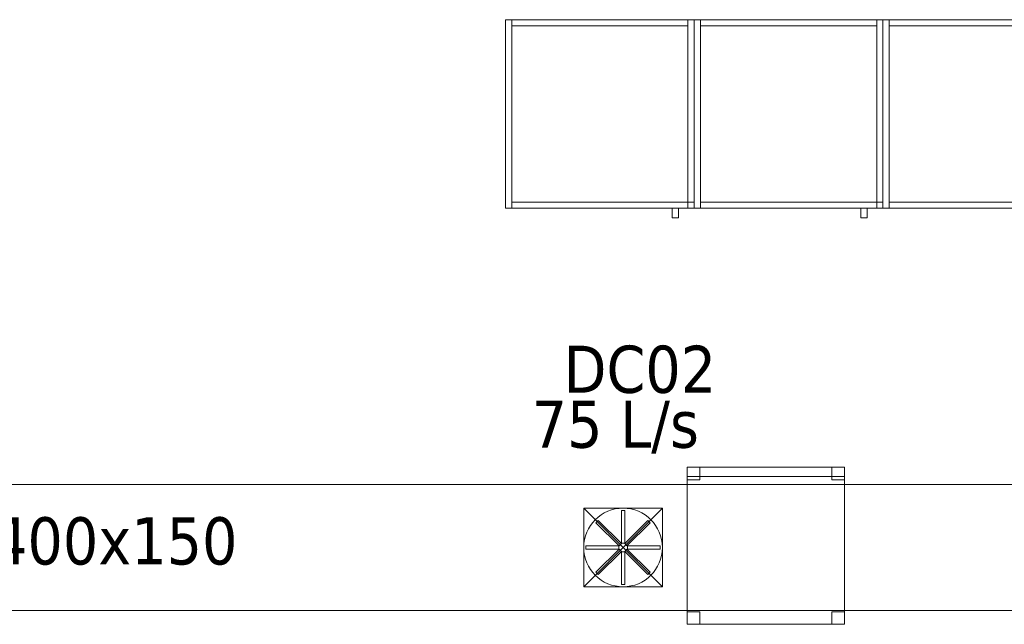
# Model space of a CAD drawing. Header units: metres. Extents: x 397.7 to 427.5, y 12.6 to 28.4.
# Tile 21 of 124: x 404.4 to 407.6, y 19.7 to 21.6. Entities that reach past the tile are written whole.
import ezdxf

# ---------------------------------------------------------------- set-up
doc = ezdxf.new("R2010")
doc.units = ezdxf.units.M
for name, color, linetype, lineweight in [('02_MOBILIARIO', 7, 'Continuous', 18), ('A-DETL-____-MBND', 7, 'Continuous', 18), ('A-DETL-GENF-OTLN', 7, 'Continuous', 18), ('M-HVAC-CDFF-IDEN', 7, 'Continuous', 30), ('M-HVAC-DUCT-IDEN', 7, 'Continuous', 30), ('M-HVAC-DUCT-OTLN', 7, 'Continuous', 18)]:
    doc.layers.add(name, color=color, linetype=linetype, lineweight=lineweight)
doc.styles.add('Tahoma_2', font='tahoma.ttf', dxfattribs={"height": 0.15})

# ---------------------------------------------------------------- blocks, each defined once
blk = doc.blocks.new('Family - Armai 60x60x60_P5-151257-08_CLI_AIRE_P5')
at = {"layer": 'A-DETL-____-MBND', "color": 253, "true_color": 0xaaaaaa}
for p, q in [((0, 0.03), (0, 0.63)), ((0, 0.63), (0, 0.03)), ((0, 0.63), (0.6, 0.63)), ((0.6, 0.63), (0, 0.63)), ((0, 0.03), (0, 0.63)), ((0, 0.63), (0, 0.03)), ((0, 0.63), (0.6, 0.63)), ((0.6, 0.63), (0, 0.63)), ((0, 0.03), (0, 0.63)), ((0, 0.63), (0.02, 0.63)), ((0, 0.63), (0.02, 0.63)), ((0, 0.63), (0, 0.03)), ((0.02, 0.63), (0.02, 0.03)), ((0.02, 0.03), (0.02, 0.63)), ((0.02, 0.61), (0.02, 0.63)), ((0.02, 0.63), (0.02, 0.61)), ((0.02, 0.63), (0.58, 0.63)), ((0.58, 0.63), (0.02, 0.63)), ((0.58, 0.03), (0.58, 0.63)), ((0.58, 0.63), (0.6, 0.63)), ((0.58, 0.63), (0.6, 0.63)), ((0.58, 0.63), (0.58, 0.03)), ((0.58, 0.63), (0.58, 0.61)), ((0.58, 0.63), (0.58, 0.61)), ((0.6, 0.63), (0.6, 0.03)), ((0.6, 0.03), (0.6, 0.63)), ((0.6, 0.63), (0.6, 0.03)), ((0.6, 0.03), (0.6, 0.63)), ((0.6, 0.63), (0.6, 0.03)), ((0.6, 0.03), (0.6, 0.63)), ((0.58, 0.61), (0.02, 0.61)), ((0.02, 0.61), (0.58, 0.61)), ((0.02, 0.03), (0.02, 0.05)), ((0.02, 0.05), (0.02, 0.03)), ((0.02, 0.05), (0.58, 0.05)), ((0.58, 0.05), (0.02, 0.05)), ((0.58, 0.05), (0.58, 0.03)), ((0.58, 0.05), (0.58, 0.03)), ((0.58, 0.03), (0.58, 0.05)), ((0.58, 0.05), (0.6, 0.05)), ((0.58, 0.03), (0.58, 0.05)), ((0.6, 0.05), (0.58, 0.05)), ((0.6, 0.05), (0.6, 0.03)), ((0.6, 0.03), (0.6, 0.05)), ((0.6, 0.03), (0, 0.03)), ((0, 0.03), (0.6, 0.03)), ((0.6, 0.03), (0, 0.03)), ((0, 0.03), (0.6, 0.03)), ((0.02, 0.03), (0, 0.03)), ((0, 0.03), (0.02, 0.03)), ((0.58, 0.03), (0.02, 0.03)), ((0.02, 0.03), (0.58, 0.03)), ((0.53, 0), (0.53, 0.03)), ((0.53, 0.03), (0.53, 0)), ((0.53, 0.03), (0.55, 0.03)), ((0.55, 0.03), (0.53, 0.03)), ((0.55, 0), (0.53, 0)), ((0.53, 0), (0.55, 0)), ((0.55, 0.03), (0.55, 0)), ((0.55, 0.03), (0.55, 0)), ((0.6, 0.03), (0.58, 0.03)), ((0.58, 0.03), (0.6, 0.03)), ((0.6, 0.03), (0.58, 0.03)), ((0.58, 0.03), (0.6, 0.03))]:
    blk.add_line(p, q, dxfattribs=at)
blk = doc.blocks.new('Family - Armai 60x60x60_P5-151446-08_CLI_AIRE_P5')
at = {"layer": 'A-DETL-____-MBND', "color": 253, "true_color": 0xaaaaaa}
for p, q in [((0, 0.03), (0, 0.63)), ((0, 0.63), (0, 0.03)), ((0, 0.63), (0.6, 0.63)), ((0.6, 0.63), (0, 0.63)), ((0, 0.03), (0, 0.63)), ((0, 0.63), (0, 0.03)), ((0, 0.63), (0.6, 0.63)), ((0.6, 0.63), (0, 0.63)), ((0, 0.03), (0, 0.63)), ((0, 0.63), (0.02, 0.63)), ((0, 0.63), (0.02, 0.63)), ((0, 0.63), (0, 0.03)), ((0.02, 0.61), (0.02, 0.63)), ((0.02, 0.63), (0.02, 0.61)), ((0.02, 0.63), (0.58, 0.63)), ((0.58, 0.63), (0.02, 0.63)), ((0.02, 0.63), (0.02, 0.03)), ((0.02, 0.03), (0.02, 0.63)), ((0.58, 0.03), (0.58, 0.63)), ((0.58, 0.63), (0.6, 0.63)), ((0.58, 0.63), (0.6, 0.63)), ((0.58, 0.63), (0.58, 0.03)), ((0.58, 0.63), (0.58, 0.61)), ((0.58, 0.63), (0.58, 0.61)), ((0.6, 0.63), (0.6, 0.03)), ((0.6, 0.03), (0.6, 0.63)), ((0.6, 0.63), (0.6, 0.03)), ((0.6, 0.03), (0.6, 0.63)), ((0.6, 0.63), (0.6, 0.03)), ((0.6, 0.03), (0.6, 0.63)), ((0.58, 0.61), (0.02, 0.61)), ((0.02, 0.61), (0.58, 0.61)), ((0.02, 0.03), (0.02, 0.05)), ((0.02, 0.05), (0.02, 0.03)), ((0.02, 0.05), (0.58, 0.05)), ((0.58, 0.05), (0.02, 0.05)), ((0.58, 0.03), (0.58, 0.05)), ((0.58, 0.05), (0.6, 0.05)), ((0.58, 0.03), (0.58, 0.05)), ((0.6, 0.05), (0.58, 0.05)), ((0.58, 0.05), (0.58, 0.03)), ((0.58, 0.05), (0.58, 0.03)), ((0.6, 0.05), (0.6, 0.03)), ((0.6, 0.03), (0.6, 0.05)), ((0.6, 0.03), (0, 0.03)), ((0, 0.03), (0.6, 0.03)), ((0.6, 0.03), (0, 0.03)), ((0, 0.03), (0.6, 0.03)), ((0.02, 0.03), (0, 0.03)), ((0, 0.03), (0.02, 0.03)), ((0.58, 0.03), (0.02, 0.03)), ((0.02, 0.03), (0.58, 0.03)), ((0.53, 0), (0.53, 0.03)), ((0.53, 0.03), (0.53, 0)), ((0.53, 0.03), (0.55, 0.03)), ((0.55, 0.03), (0.53, 0.03)), ((0.55, 0), (0.53, 0)), ((0.53, 0), (0.55, 0)), ((0.55, 0.03), (0.55, 0)), ((0.55, 0.03), (0.55, 0)), ((0.6, 0.03), (0.58, 0.03)), ((0.58, 0.03), (0.6, 0.03)), ((0.6, 0.03), (0.58, 0.03)), ((0.58, 0.03), (0.6, 0.03))]:
    blk.add_line(p, q, dxfattribs=at)
blk = doc.blocks.new('Family - Armai 60x60x60_P5-151561-08_CLI_AIRE_P5')
at = {"layer": 'A-DETL-____-MBND', "color": 253, "true_color": 0xaaaaaa}
for p, q in [((0, 0.03), (0, 0.63)), ((0, 0.63), (0, 0.03)), ((0, 0.63), (0.6, 0.63)), ((0.6, 0.63), (0, 0.63)), ((0, 0.03), (0, 0.63)), ((0, 0.63), (0, 0.03)), ((0, 0.63), (0.6, 0.63)), ((0.6, 0.63), (0, 0.63)), ((0, 0.03), (0, 0.63)), ((0, 0.63), (0.02, 0.63)), ((0, 0.63), (0.02, 0.63)), ((0, 0.63), (0, 0.03)), ((0.02, 0.61), (0.02, 0.63)), ((0.02, 0.63), (0.02, 0.61)), ((0.02, 0.63), (0.58, 0.63)), ((0.58, 0.63), (0.02, 0.63)), ((0.02, 0.63), (0.02, 0.03)), ((0.02, 0.03), (0.02, 0.63)), ((0.58, 0.63), (0.58, 0.61)), ((0.58, 0.63), (0.58, 0.61)), ((0.58, 0.03), (0.58, 0.63)), ((0.58, 0.63), (0.6, 0.63)), ((0.58, 0.63), (0.6, 0.63)), ((0.58, 0.63), (0.58, 0.03)), ((0.6, 0.63), (0.6, 0.03)), ((0.6, 0.03), (0.6, 0.63)), ((0.6, 0.63), (0.6, 0.03)), ((0.6, 0.03), (0.6, 0.63)), ((0.6, 0.63), (0.6, 0.03)), ((0.6, 0.03), (0.6, 0.63)), ((0.58, 0.61), (0.02, 0.61)), ((0.02, 0.61), (0.58, 0.61)), ((0.02, 0.03), (0.02, 0.05)), ((0.02, 0.05), (0.02, 0.03)), ((0.02, 0.05), (0.58, 0.05)), ((0.58, 0.05), (0.02, 0.05)), ((0.58, 0.05), (0.58, 0.03)), ((0.58, 0.05), (0.58, 0.03)), ((0.58, 0.03), (0.58, 0.05)), ((0.58, 0.05), (0.6, 0.05)), ((0.58, 0.03), (0.58, 0.05)), ((0.6, 0.05), (0.58, 0.05)), ((0.6, 0.05), (0.6, 0.03)), ((0.6, 0.03), (0.6, 0.05)), ((0.6, 0.03), (0, 0.03)), ((0, 0.03), (0.6, 0.03)), ((0.6, 0.03), (0, 0.03)), ((0, 0.03), (0.6, 0.03)), ((0.02, 0.03), (0, 0.03)), ((0, 0.03), (0.02, 0.03)), ((0.58, 0.03), (0.02, 0.03)), ((0.02, 0.03), (0.58, 0.03)), ((0.53, 0), (0.53, 0.03)), ((0.53, 0.03), (0.53, 0)), ((0.53, 0.03), (0.55, 0.03)), ((0.55, 0.03), (0.53, 0.03)), ((0.55, 0), (0.53, 0)), ((0.53, 0), (0.55, 0)), ((0.55, 0.03), (0.55, 0)), ((0.55, 0.03), (0.55, 0)), ((0.6, 0.03), (0.58, 0.03)), ((0.58, 0.03), (0.6, 0.03)), ((0.6, 0.03), (0.58, 0.03)), ((0.58, 0.03), (0.6, 0.03))]:
    blk.add_line(p, q, dxfattribs=at)
blk = doc.blocks.new('Family - Cadira d_Oficina_P5-151567-08_CLI_AIRE_P5')
at = {"layer": 'A-DETL-____-MBND', "color": 253, "true_color": 0xaaaaaa}
for p, q in [((0, 0), (0, 0.5)), ((0, 0.5), (0.5, 0.5)), ((0.5, 0.5), (0, 0.5)), ((0, 0.5), (0, 0)), ((0, 0.46), (0, 0.5)), ((0, 0.5), (0.04, 0.5)), ((0, 0.5), (0, 0.46)), ((0.04, 0.5), (0, 0.5)), ((0, 0.47), (0, 0.5)), ((0, 0.5), (0.5, 0.5)), ((0, 0.5), (0, 0.47)), ((0.5, 0.5), (0, 0.5)), ((0.5, 0.47), (0, 0.47)), ((0, 0.47), (0.5, 0.47)), ((0.04, 0.5), (0.04, 0.46)), ((0.04, 0.46), (0.04, 0.5)), ((0.46, 0.46), (0.46, 0.5)), ((0.46, 0.5), (0.5, 0.5)), ((0.46, 0.5), (0.46, 0.46)), ((0.5, 0.5), (0.46, 0.5)), ((0.5, 0.5), (0.5, 0)), ((0.5, 0), (0.5, 0.5)), ((0.5, 0.5), (0.5, 0.47)), ((0.5, 0.47), (0.5, 0.5)), ((0.5, 0.5), (0.5, 0.46)), ((0.5, 0.46), (0.5, 0.5)), ((0.04, 0.46), (0, 0.46)), ((0, 0.46), (0.04, 0.46)), ((0.5, 0.46), (0.46, 0.46)), ((0.46, 0.46), (0.5, 0.46)), ((0, 0), (0, 0.04)), ((0, 0.04), (0.04, 0.04)), ((0, 0.04), (0, 0)), ((0.04, 0.04), (0, 0.04)), ((0.04, 0.04), (0.04, 0)), ((0.04, 0), (0.04, 0.04)), ((0.46, 0), (0.46, 0.04)), ((0.46, 0.04), (0.5, 0.04)), ((0.46, 0.04), (0.46, 0)), ((0.5, 0.04), (0.46, 0.04)), ((0.5, 0.04), (0.5, 0)), ((0.5, 0), (0.5, 0.04)), ((0.04, 0), (0, 0)), ((0, 0), (0.04, 0)), ((0.5, 0), (0, 0)), ((0.5, 0), (0.46, 0)), ((0.46, 0), (0.5, 0)), ((0, 0), (0.5, 0))]:
    blk.add_line(p, q, dxfattribs=at)
blk = doc.blocks.new('Family - Armai 60x60x60_P5-151736-08_CLI_AIRE_P5')
at = {"layer": 'A-DETL-____-MBND', "color": 253, "true_color": 0xaaaaaa}
for p, q in [((0, 0.03), (0, 0.63)), ((0, 0.63), (0, 0.03)), ((0, 0.63), (0.6, 0.63)), ((0.6, 0.63), (0, 0.63)), ((0, 0.03), (0, 0.63)), ((0, 0.63), (0.02, 0.63)), ((0, 0.63), (0.02, 0.63)), ((0, 0.63), (0, 0.03)), ((0, 0.03), (0, 0.63)), ((0, 0.63), (0, 0.03)), ((0, 0.63), (0.6, 0.63)), ((0.6, 0.63), (0, 0.63)), ((0.02, 0.63), (0.02, 0.03)), ((0.02, 0.03), (0.02, 0.63)), ((0.02, 0.61), (0.02, 0.63)), ((0.02, 0.63), (0.02, 0.61)), ((0.02, 0.63), (0.58, 0.63)), ((0.58, 0.63), (0.02, 0.63)), ((0.58, 0.03), (0.58, 0.63)), ((0.58, 0.63), (0.6, 0.63)), ((0.58, 0.63), (0.6, 0.63)), ((0.58, 0.63), (0.58, 0.03)), ((0.58, 0.63), (0.58, 0.61)), ((0.58, 0.63), (0.58, 0.61)), ((0.6, 0.63), (0.6, 0.03)), ((0.6, 0.03), (0.6, 0.63)), ((0.6, 0.63), (0.6, 0.03)), ((0.6, 0.03), (0.6, 0.63)), ((0.6, 0.63), (0.6, 0.03)), ((0.6, 0.03), (0.6, 0.63)), ((0.58, 0.61), (0.02, 0.61)), ((0.02, 0.61), (0.58, 0.61)), ((0.02, 0.03), (0.02, 0.05)), ((0.02, 0.05), (0.02, 0.03)), ((0.02, 0.05), (0.58, 0.05)), ((0.58, 0.05), (0.02, 0.05)), ((0.58, 0.05), (0.58, 0.03)), ((0.58, 0.05), (0.58, 0.03)), ((0.58, 0.03), (0.58, 0.05)), ((0.58, 0.05), (0.6, 0.05)), ((0.58, 0.03), (0.58, 0.05)), ((0.6, 0.05), (0.58, 0.05)), ((0.6, 0.05), (0.6, 0.03)), ((0.6, 0.03), (0.6, 0.05)), ((0.6, 0.03), (0, 0.03)), ((0, 0.03), (0.6, 0.03)), ((0.02, 0.03), (0, 0.03)), ((0, 0.03), (0.02, 0.03)), ((0.6, 0.03), (0, 0.03)), ((0, 0.03), (0.6, 0.03)), ((0.58, 0.03), (0.02, 0.03)), ((0.02, 0.03), (0.58, 0.03)), ((0.53, 0), (0.53, 0.03)), ((0.53, 0.03), (0.53, 0)), ((0.53, 0.03), (0.55, 0.03)), ((0.55, 0.03), (0.53, 0.03)), ((0.55, 0), (0.53, 0)), ((0.53, 0), (0.55, 0)), ((0.55, 0.03), (0.55, 0)), ((0.55, 0.03), (0.55, 0)), ((0.6, 0.03), (0.58, 0.03)), ((0.58, 0.03), (0.6, 0.03)), ((0.6, 0.03), (0.58, 0.03)), ((0.58, 0.03), (0.6, 0.03))]:
    blk.add_line(p, q, dxfattribs=at)
blk = doc.blocks.new('Family - Armai 60x60x60_P5-151740-08_CLI_AIRE_P5')
at = {"layer": 'A-DETL-____-MBND', "color": 253, "true_color": 0xaaaaaa}
for p, q in [((0, 0.03), (0, 0.63)), ((0, 0.63), (0, 0.03)), ((0, 0.63), (0.6, 0.63)), ((0.6, 0.63), (0, 0.63)), ((0, 0.03), (0, 0.63)), ((0, 0.63), (0.02, 0.63)), ((0, 0.63), (0.02, 0.63)), ((0, 0.63), (0, 0.03)), ((0, 0.03), (0, 0.63)), ((0, 0.63), (0, 0.03)), ((0, 0.63), (0.6, 0.63)), ((0.6, 0.63), (0, 0.63)), ((0.02, 0.61), (0.02, 0.63)), ((0.02, 0.63), (0.02, 0.61)), ((0.02, 0.63), (0.58, 0.63)), ((0.58, 0.63), (0.02, 0.63)), ((0.02, 0.63), (0.02, 0.03)), ((0.02, 0.03), (0.02, 0.63)), ((0.58, 0.63), (0.58, 0.61)), ((0.58, 0.63), (0.58, 0.61)), ((0.58, 0.03), (0.58, 0.63)), ((0.58, 0.63), (0.6, 0.63)), ((0.58, 0.63), (0.6, 0.63)), ((0.58, 0.63), (0.58, 0.03)), ((0.6, 0.63), (0.6, 0.03)), ((0.6, 0.03), (0.6, 0.63)), ((0.6, 0.63), (0.6, 0.03)), ((0.6, 0.03), (0.6, 0.63)), ((0.6, 0.63), (0.6, 0.03)), ((0.6, 0.03), (0.6, 0.63)), ((0.58, 0.61), (0.02, 0.61)), ((0.02, 0.61), (0.58, 0.61)), ((0.02, 0.03), (0.02, 0.05)), ((0.02, 0.05), (0.02, 0.03)), ((0.02, 0.05), (0.58, 0.05)), ((0.58, 0.05), (0.02, 0.05)), ((0.58, 0.03), (0.58, 0.05)), ((0.58, 0.05), (0.6, 0.05)), ((0.58, 0.03), (0.58, 0.05)), ((0.6, 0.05), (0.58, 0.05)), ((0.58, 0.05), (0.58, 0.03)), ((0.58, 0.05), (0.58, 0.03)), ((0.6, 0.05), (0.6, 0.03)), ((0.6, 0.03), (0.6, 0.05)), ((0.6, 0.03), (0, 0.03)), ((0, 0.03), (0.6, 0.03)), ((0.02, 0.03), (0, 0.03)), ((0, 0.03), (0.02, 0.03)), ((0.6, 0.03), (0, 0.03)), ((0, 0.03), (0.6, 0.03)), ((0.58, 0.03), (0.02, 0.03)), ((0.02, 0.03), (0.58, 0.03)), ((0.53, 0), (0.53, 0.03)), ((0.53, 0.03), (0.53, 0)), ((0.53, 0.03), (0.55, 0.03)), ((0.55, 0.03), (0.53, 0.03)), ((0.55, 0), (0.53, 0)), ((0.53, 0), (0.55, 0)), ((0.55, 0.03), (0.55, 0)), ((0.55, 0.03), (0.55, 0)), ((0.6, 0.03), (0.58, 0.03)), ((0.58, 0.03), (0.6, 0.03)), ((0.6, 0.03), (0.58, 0.03)), ((0.58, 0.03), (0.6, 0.03))]:
    blk.add_line(p, q, dxfattribs=at)
blk = doc.blocks.new('Family - Armai 60x60x60_P5-151877-08_CLI_AIRE_P5')
at = {"layer": 'A-DETL-____-MBND', "color": 253, "true_color": 0xaaaaaa}
for p, q in [((0, 0.03), (0, 0.63)), ((0, 0.63), (0, 0.03)), ((0, 0.63), (0.6, 0.63)), ((0.6, 0.63), (0, 0.63)), ((0, 0.03), (0, 0.63)), ((0, 0.63), (0.02, 0.63)), ((0, 0.63), (0.02, 0.63)), ((0, 0.63), (0, 0.03)), ((0, 0.03), (0, 0.63)), ((0, 0.63), (0, 0.03)), ((0, 0.63), (0.6, 0.63)), ((0.6, 0.63), (0, 0.63)), ((0.02, 0.63), (0.02, 0.03)), ((0.02, 0.03), (0.02, 0.63)), ((0.02, 0.61), (0.02, 0.63)), ((0.02, 0.63), (0.02, 0.61)), ((0.02, 0.63), (0.58, 0.63)), ((0.58, 0.63), (0.02, 0.63)), ((0.58, 0.03), (0.58, 0.63)), ((0.58, 0.63), (0.6, 0.63)), ((0.58, 0.63), (0.6, 0.63)), ((0.58, 0.63), (0.58, 0.03)), ((0.58, 0.63), (0.58, 0.61)), ((0.58, 0.63), (0.58, 0.61)), ((0.6, 0.63), (0.6, 0.03)), ((0.6, 0.03), (0.6, 0.63)), ((0.6, 0.63), (0.6, 0.03)), ((0.6, 0.03), (0.6, 0.63)), ((0.6, 0.63), (0.6, 0.03)), ((0.6, 0.03), (0.6, 0.63)), ((0.58, 0.61), (0.02, 0.61)), ((0.02, 0.61), (0.58, 0.61)), ((0.02, 0.03), (0.02, 0.05)), ((0.02, 0.05), (0.02, 0.03)), ((0.02, 0.05), (0.58, 0.05)), ((0.58, 0.05), (0.02, 0.05)), ((0.58, 0.05), (0.58, 0.03)), ((0.58, 0.05), (0.58, 0.03)), ((0.58, 0.03), (0.58, 0.05)), ((0.58, 0.05), (0.6, 0.05)), ((0.58, 0.03), (0.58, 0.05)), ((0.6, 0.05), (0.58, 0.05)), ((0.6, 0.05), (0.6, 0.03)), ((0.6, 0.03), (0.6, 0.05)), ((0.6, 0.03), (0, 0.03)), ((0, 0.03), (0.6, 0.03)), ((0.02, 0.03), (0, 0.03)), ((0, 0.03), (0.02, 0.03)), ((0.6, 0.03), (0, 0.03)), ((0, 0.03), (0.6, 0.03)), ((0.58, 0.03), (0.02, 0.03)), ((0.02, 0.03), (0.58, 0.03)), ((0.53, 0), (0.53, 0.03)), ((0.53, 0.03), (0.53, 0)), ((0.53, 0.03), (0.55, 0.03)), ((0.55, 0.03), (0.53, 0.03)), ((0.55, 0), (0.53, 0)), ((0.53, 0), (0.55, 0)), ((0.55, 0.03), (0.55, 0)), ((0.55, 0.03), (0.55, 0)), ((0.6, 0.03), (0.58, 0.03)), ((0.58, 0.03), (0.6, 0.03)), ((0.6, 0.03), (0.58, 0.03)), ((0.58, 0.03), (0.6, 0.03))]:
    blk.add_line(p, q, dxfattribs=at)
blk = doc.blocks.new('LONDR55-XX_ZZ-ARQ-CAA-M3D-Londres55_ifc-1-08_CLI_AIRE_P5')
at = {"layer": '02_MOBILIARIO', "color": 253, "lineweight": 18, "true_color": 0xaaaaaa}
for name, p in [('Family - Armai 60x60x60_P5-151740-08_CLI_AIRE_P5', (405.9814, 20.9895)), ('Family - Armai 60x60x60_P5-151877-08_CLI_AIRE_P5', (405.9814, 20.9895)), ('Family - Armai 60x60x60_P5-151446-08_CLI_AIRE_P5', (406.5814, 20.9895)), ('Family - Armai 60x60x60_P5-151736-08_CLI_AIRE_P5', (406.5814, 20.9895)), ('Family - Armai 60x60x60_P5-151257-08_CLI_AIRE_P5', (407.1814, 20.9895)), ('Family - Armai 60x60x60_P5-151561-08_CLI_AIRE_P5', (407.1814, 20.9895)), ('Family - Cadira d_Oficina_P5-151567-08_CLI_AIRE_P5', (406.5591, 19.6962))]:
    blk.add_blockref(name, p, dxfattribs=at)
blk = doc.blocks.new('ZYR_03_06_08_01 Difusor Rotacional Circular Impulsió NO PLENUM - DC02-354801-08_CLI_AIRE_P5')
at = {"layer": 'A-DETL-GENF-OTLN', "color": 143, "true_color": 0x32aad1}
for p, q in [((-0.0052, 0.1179), (0.0052, 0.1179)), ((-0.0052, 0.0138), (-0.0052, 0.1179)), ((0.0052, 0.1179), (0.0052, 0.0138)), ((-0.0862, 0.0788), (-0.0788, 0.0862)), ((-0.0125, 0.0052), (-0.0862, 0.0788)), ((-0.0788, 0.0862), (-0.0052, 0.0125)), ((0.0052, 0.0125), (0.0788, 0.0862)), ((0.0862, 0.0788), (0.0125, 0.0052)), ((0.0788, 0.0862), (0.0862, 0.0788)), ((-0.1179, 0.0052), (-0.0138, 0.0052)), ((-0.1179, -0.0052), (-0.1179, 0.0052)), ((-0.0138, 0.0052), (-0.0138, -0.0052)), ((-0.0052, 0.0125), (-0.0125, 0.0052)), ((0.0052, 0.0138), (-0.0052, 0.0138)), ((0.0125, 0.0052), (0.0052, 0.0125)), ((0.0138, 0.0052), (0.1179, 0.0052)), ((0.0138, -0.0052), (0.0138, 0.0052)), ((0.1179, 0.0052), (0.1179, -0.0052)), ((-0.0138, -0.0052), (-0.1179, -0.0052)), ((-0.0862, -0.0788), (-0.0125, -0.0052)), ((-0.0052, -0.0125), (-0.0788, -0.0862)), ((-0.0125, -0.0052), (-0.0052, -0.0125)), ((-0.0052, -0.0138), (0.0052, -0.0138)), ((-0.0052, -0.1179), (-0.0052, -0.0138)), ((0.0052, -0.0125), (0.0125, -0.0052)), ((0.0788, -0.0862), (0.0052, -0.0125)), ((0.0052, -0.0138), (0.0052, -0.1179)), ((0.0125, -0.0052), (0.0862, -0.0788)), ((0.1179, -0.0052), (0.0138, -0.0052)), ((-0.0788, -0.0862), (-0.0862, -0.0788)), ((0.0862, -0.0788), (0.0788, -0.0862)), ((0.0052, -0.1179), (-0.0052, -0.1179))]:
    blk.add_line(p, q, dxfattribs=at)
blk.add_circle((0, 0), 0.125, dxfattribs=at)
blk = doc.blocks.new('M_Transición de rectangular a redondo - Ángulo - 60 grados-473491-08_CLI_AIRE_P5')
at = {"layer": 'M-HVAC-DUCT-OTLN', "color": 143, "true_color": 0x32aad1}
for p, q in [((423.4918, 16.5759), (423.4918, 16.7009)), ((423.4918, 16.7009), (423.6168, 16.7009)), ((423.4918, 16.7009), (423.4918, 16.4509)), ((423.7418, 16.7009), (423.4918, 16.7009)), ((423.6168, 16.7009), (423.7418, 16.7009)), ((423.7418, 16.7009), (423.7418, 16.5759)), ((423.7418, 16.4509), (423.7418, 16.7009)), ((423.4918, 16.4509), (423.4918, 16.5759)), ((423.7418, 16.5759), (423.7418, 16.4509)), ((423.6168, 16.4509), (423.4918, 16.4509)), ((423.4918, 16.4509), (423.7418, 16.4509)), ((423.7418, 16.4509), (423.6168, 16.4509))]:
    blk.add_line(p, q, dxfattribs=at)
for start, end in [(90, 180), (0, 90), (180, 270), (270, 0)]:
    blk.add_arc((423.6168, 16.5759), 0.125, start, end, dxfattribs=at)
blk = doc.blocks.new('MEP_15_03 Injerto Conducte - Mínimo-473568-08_CLI_AIRE_P5')
at = {"layer": 'M-HVAC-DUCT-OTLN', "color": 143, "true_color": 0x32aad1}
for p, q in [((406.4801, 16.7009), (406.2301, 16.7009)), ((406.2301, 16.7009), (406.2301, 16.4509)), ((406.4801, 16.7009), (406.2301, 16.7009)), ((406.2301, 16.7009), (406.2301, 16.4509)), ((406.4801, 16.4509), (406.4801, 16.7009)), ((406.4801, 16.4509), (406.4801, 16.7009)), ((406.2301, 16.4509), (406.4801, 16.4509)), ((406.2301, 16.4509), (406.4801, 16.4509))]:
    blk.add_line(p, q, dxfattribs=at)

msp = doc.modelspace()

# ---------------------------------------------------------------- linework, layer by layer
at = {"layer": 'M-HVAC-DUCT-OTLN', "color": 143, "true_color": 0x32aad1}
for p, q in [((401.7874, 20.1406), (408.0874, 20.1406)), ((406.4801, 20.0656), (406.2301, 20.0656)), ((406.2301, 20.0656), (406.2301, 19.8156)), ((406.4801, 19.8156), (406.2301, 20.0656)), ((406.2301, 19.8156), (406.4801, 20.0656)), ((406.4801, 19.8156), (406.4801, 20.0656)), ((406.2301, 19.8156), (406.4801, 19.8156)), ((408.0874, 19.7406), (401.7874, 19.7406))]:
    msp.add_line(p, q, dxfattribs=at)

# ---------------------------------------------------------------- block references
at = {"lineweight": 5}
msp.add_blockref('LONDR55-XX_ZZ-ARQ-CAA-M3D-Londres55_ifc-1-08_CLI_AIRE_P5', (0, 0), dxfattribs=at)
at = {"layer": 'A-DETL-GENF-OTLN', "color": 143, "true_color": 0x32aad1}
msp.add_blockref('ZYR_03_06_08_01 Difusor Rotacional Circular Impulsió NO PLENUM - DC02-354801-08_CLI_AIRE_P5', (406.3551, 19.9406), dxfattribs=at)
at = {"layer": 'M-HVAC-DUCT-OTLN', "color": 143, "true_color": 0x32aad1}
for name, p in [('M_Transición de rectangular a redondo - Ángulo - 60 grados-473491-08_CLI_AIRE_P5', (-17.2617, 3.3647)), ('MEP_15_03 Injerto Conducte - Mínimo-473568-08_CLI_AIRE_P5', (0, 3.3647))]:
    msp.add_blockref(name, p, dxfattribs=at)

# ---------------------------------------------------------------- texts
at = {"layer": 'M-HVAC-CDFF-IDEN', "char_height": 0.15, "attachment_point": 1, "style": 'Tahoma_2'}
for s, insert, width in [('DC02', (406.1662, 20.5826), 0.577215), ('75 L/s', (406.0646, 20.408), 0.661392)]:
    msp.add_mtext(s, dxfattribs=dict(at, insert=insert, width=width))
at = {"layer": 'M-HVAC-DUCT-IDEN', "insert": (404.3491, 20.0367), "char_height": 0.15, "width": 0.913924, "attachment_point": 1, "style": 'Tahoma_2'}
msp.add_mtext('400x150', dxfattribs=at)

doc.saveas('drawing.dxf')
